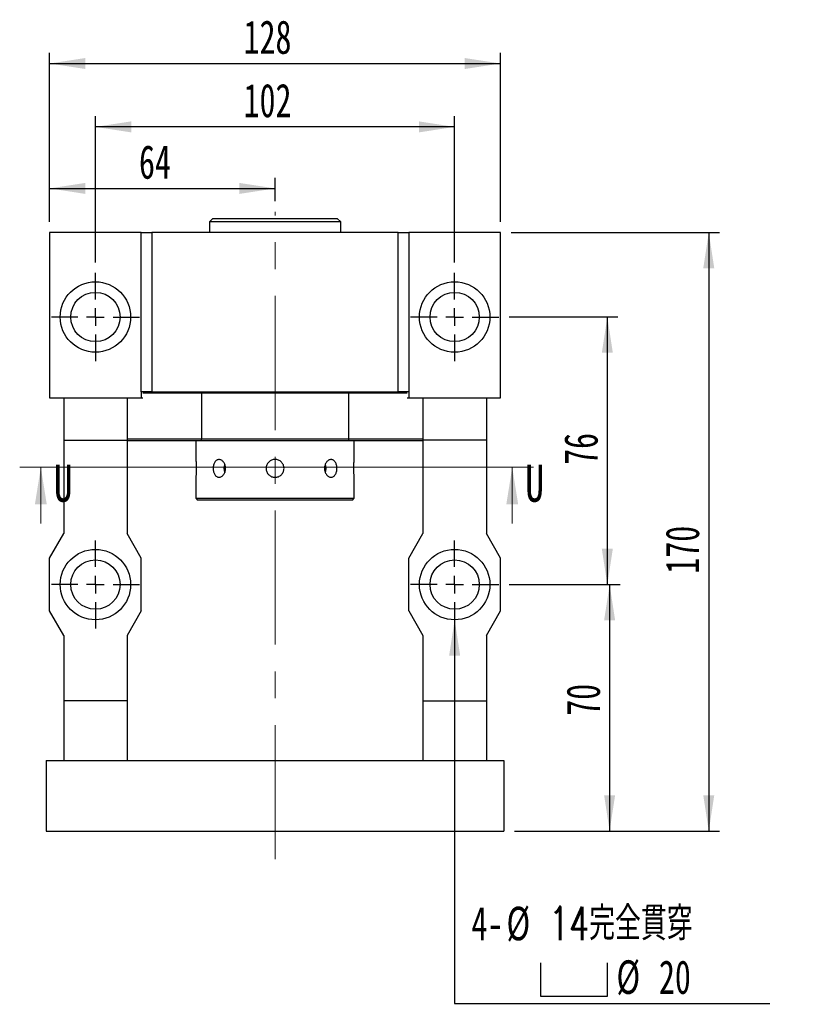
# Model space of a CAD drawing. Header units: millimetres. Extents: x 25 to 283, y 6 to 201.
# Tile 2 of 5: x 33 to 108, y 100 to 193. Entities that reach past the tile are written whole.
import ezdxf

# ---------------------------------------------------------------- set-up
doc = ezdxf.new("R2010")
doc.units = ezdxf.units.MM
doc.linetypes.add('CENTERX2', pattern=[20.32, 12.7, -2.54, 2.54, -2.54])
doc.layers.add('圖層0', color=7, linetype='Continuous')
doc.styles.add('SLDTEXTSTYLE0', font='TXT', dxfattribs={"width": 0.7})
doc.styles.add('SLDTEXTSTYLE1', font='TXT', dxfattribs={"width": 0.7, "bigfont": 'bigfont'})
doc.styles.add('SLDTEXTSTYLE3', font='TXT', dxfattribs={"width": 0.75})
doc.dimstyles.new('SLDDIMSTYLE3', dxfattribs={"dimtxt": 3.389974, "dimasz": 2.5, "dimexe": 0, "dimexo": 0.0625, "dimgap": 0.847493, "dimtad": 1, "dimlfac": 3, "dimrnd": 1e-09, "dimzin": 12, "dimdsep": 46, "dimtxsty": 'SLDTEXTSTYLE0', "dimsah": 1, "dimcen": 0.09, "dimadec": 0, "dimazin": 3, "dimtfac": 1, "dimtofl": 0, "dimtmove": 0, "dimatfit": 3, "dimfxl": 1, "dimfrac": 2, "dimtolj": 1, "dimtzin": 12, "dimarcsym": 0})
doc.dimstyles.new('SLDDIMSTYLE4', dxfattribs={"dimtxt": 3.389974, "dimasz": 2.5, "dimexe": 0, "dimexo": 0.0625, "dimgap": 0.847493, "dimtad": 0, "dimtih": 1, "dimtoh": 1, "dimlfac": 3, "dimrnd": 1e-09, "dimzin": 12, "dimdsep": 46, "dimtxsty": 'SLDTEXTSTYLE0', "dimsah": 1, "dimcen": 0, "dimadec": 0, "dimazin": 3, "dimtfac": 1, "dimtofl": 0, "dimtmove": 0, "dimatfit": 3, "dimfxl": 1, "dimfrac": 2, "dimtolj": 1, "dimtzin": 12, "dimarcsym": 0})

# ---------------------------------------------------------------- blocks, each defined once
blk = doc.blocks.new('_D_1')
at = {"layer": '圖層0', "color": 7}
for p, q in [((79.541, 139.592), (90.041, 139.592)), ((89.041, 139.592), (89.041, 116.259)), ((80.041, 116.259), (90.041, 116.259))]:
    blk.add_line(p, q, dxfattribs=at)
for points in [[(89.041, 139.592), (88.519, 136.203), (89.562, 136.203)], [(89.041, 116.259), (89.562, 119.649), (88.519, 119.649)]]:
    blk.add_solid(points, dxfattribs=at)
at = {"layer": '圖層0', "color": 7, "insert": (84.948, 127.17), "char_height": 3.175, "attachment_point": 1, "rotation": 90, "style": 'SLDTEXTSTYLE0'}
blk.add_mtext('70', dxfattribs=at)
blk = doc.blocks.new('_D_2')
at = {"layer": '圖層0', "color": 7}
for p, q in [((79.708, 172.926), (99.425, 172.926)), ((98.425, 172.926), (98.425, 116.259)), ((80.041, 116.259), (99.425, 116.259))]:
    blk.add_line(p, q, dxfattribs=at)
for points in [[(98.425, 172.926), (97.903, 169.536), (98.946, 169.536)], [(98.425, 116.259), (98.946, 119.649), (97.903, 119.649)]]:
    blk.add_solid(points, dxfattribs=at)
at = {"layer": '圖層0', "color": 7, "insert": (94.332, 140.624), "char_height": 3.175, "attachment_point": 1, "rotation": 90, "style": 'SLDTEXTSTYLE0'}
blk.add_mtext('170', dxfattribs=at)
blk = doc.blocks.new('_D_3')
at = {"layer": '圖層0', "color": 7}
for p, q in [((36.041, 173.926), (36.041, 178.1)), ((57.374, 175.879), (57.374, 178.1)), ((36.041, 177.1), (57.374, 177.1))]:
    blk.add_line(p, q, dxfattribs=at)
for points in [[(36.041, 177.1), (39.431, 176.578), (39.431, 177.621)], [(57.374, 177.1), (53.984, 177.621), (53.984, 176.578)]]:
    blk.add_solid(points, dxfattribs=at)
at = {"layer": '圖層0', "color": 7, "insert": (44.495, 181.193), "char_height": 3.175, "attachment_point": 1, "style": 'SLDTEXTSTYLE0'}
blk.add_mtext('64', dxfattribs=at)
blk = doc.blocks.new('_D_4')
at = {"layer": '圖層0', "color": 7}
for p, q in [((36.041, 173.926), (36.041, 189.926)), ((78.708, 173.926), (78.708, 189.926)), ((36.041, 188.926), (78.708, 188.926))]:
    blk.add_line(p, q, dxfattribs=at)
for points in [[(36.041, 188.926), (39.431, 188.404), (39.431, 189.447)], [(78.708, 188.926), (75.318, 189.447), (75.318, 188.404)]]:
    blk.add_solid(points, dxfattribs=at)
at = {"layer": '圖層0', "color": 7, "insert": (54.393, 193.019), "char_height": 3.175, "attachment_point": 1, "style": 'SLDTEXTSTYLE0'}
blk.add_mtext('128', dxfattribs=at)
blk = doc.blocks.new('SW_SYMBOL_HOLE_SPOT')
at = {"layer": '圖層0', "color": 0}
for p, q in [((0, 875), (0, 75)), ((1600, 75), (1600, 875)), ((0, 75), (1600, 75))]:
    blk.add_line(p, q, dxfattribs=at)
blk = doc.blocks.new('_D_5')
at = {"layer": '圖層0'}
for p, q in [((74.374, 136.259), (74.374, 99.926)), ((74.374, 99.926), (104.207, 99.926))]:
    blk.add_line(p, q, dxfattribs=at)
blk.add_solid([(74.374, 136.259), (73.853, 132.869), (74.896, 132.869)], dxfattribs=at)
at = {"layer": '圖層0', "xscale": 0.003964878, "yscale": 0.003964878, "zscale": 0.003964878}
blk.add_blockref('SW_SYMBOL_HOLE_SPOT', (82.488, 100.321), dxfattribs=at)
at = {"layer": '圖層0', "char_height": 3.175, "attachment_point": 1}
for s, insert, style in [('4-', (75.962, 109.093), 'SLDTEXTSTYLE0'), ('%%c', (79.278, 109.093), 'SLDTEXTSTYLE0'), ('14\\M+18AAE\\M+19153\\M+18AD1\\M+190FA', (83.3, 109.093), 'SLDTEXTSTYLE1'), ('%%c', (89.685, 104.018), 'SLDTEXTSTYLE0'), ('20', (93.706, 104.018), 'SLDTEXTSTYLE0')]:
    blk.add_mtext(s, dxfattribs=dict(at, insert=insert, style=style))
blk = doc.blocks.new('_D_6')
at = {"layer": '圖層0', "color": 7}
for p, q in [((40.374, 170.092), (40.374, 183.926)), ((74.374, 170.092), (74.374, 183.926)), ((74.374, 182.926), (40.374, 182.926))]:
    blk.add_line(p, q, dxfattribs=at)
for points in [[(40.374, 182.926), (43.764, 182.404), (43.764, 183.447)], [(74.374, 182.926), (70.984, 183.447), (70.984, 182.404)]]:
    blk.add_solid(points, dxfattribs=at)
at = {"layer": '圖層0', "color": 7, "insert": (54.393, 187.019), "char_height": 3.175, "attachment_point": 1, "style": 'SLDTEXTSTYLE0'}
blk.add_mtext('102', dxfattribs=at)
blk = doc.blocks.new('_D_7')
at = {"layer": '圖層0', "color": 7}
for p, q in [((79.541, 164.926), (89.824, 164.926)), ((88.824, 164.926), (88.824, 139.592)), ((79.541, 139.592), (89.824, 139.592))]:
    blk.add_line(p, q, dxfattribs=at)
for points in [[(88.824, 164.926), (88.302, 161.536), (89.345, 161.536)], [(88.824, 139.592), (89.345, 142.982), (88.302, 142.982)]]:
    blk.add_solid(points, dxfattribs=at)
at = {"layer": '圖層0', "color": 7, "insert": (84.731, 150.922), "char_height": 3.175, "attachment_point": 1, "rotation": 90, "style": 'SLDTEXTSTYLE0'}
blk.add_mtext('76', dxfattribs=at)
blk = doc.blocks.new('SW_CENTERMARKSYMBOL_2')
at = {"layer": '圖層0', "color": 0}
for p, q in [((0, 1.667), (0, 4.167)), ((-1.667, 0), (-4.167, 0)), ((0, 0), (-0.833, 0)), ((0, 0), (0, 0.833)), ((0, 0), (0, -0.833)), ((0, 0), (0.833, 0)), ((1.667, 0), (4.167, 0)), ((0, -1.667), (0, -4.167))]:
    blk.add_line(p, q, dxfattribs=at)
blk = doc.blocks.new('SW_CENTERMARKSYMBOL_3')
at = {"layer": '圖層0', "color": 0}
for p, q in [((0, 1.667), (0, 4.167)), ((-1.667, 0), (-4.167, 0)), ((0, 0), (-0.833, 0)), ((0, 0), (0, 0.833)), ((0, 0), (0, -0.833)), ((0, 0), (0.833, 0)), ((1.667, 0), (4.167, 0)), ((0, -1.667), (0, -4.167))]:
    blk.add_line(p, q, dxfattribs=at)
blk = doc.blocks.new('SW_CENTERMARKSYMBOL_4')
at = {"layer": '圖層0', "color": 0}
for p, q in [((0, 1.667), (0, 4.167)), ((-1.667, 0), (-4.167, 0)), ((0, 0), (-0.833, 0)), ((0, 0), (0, 0.833)), ((0, 0), (0, -0.833)), ((0, 0), (0.833, 0)), ((1.667, 0), (4.167, 0)), ((0, -1.667), (0, -4.167))]:
    blk.add_line(p, q, dxfattribs=at)
blk = doc.blocks.new('SW_CENTERMARKSYMBOL_5')
at = {"layer": '圖層0', "color": 0}
for p, q in [((0, 1.667), (0, 4.167)), ((-1.667, 0), (-4.167, 0)), ((0, 0), (-0.833, 0)), ((0, 0), (0, 0.833)), ((0, 0), (0, -0.833)), ((0, 0), (0.833, 0)), ((1.667, 0), (4.167, 0)), ((0, -1.667), (0, -4.167))]:
    blk.add_line(p, q, dxfattribs=at)

msp = doc.modelspace()

# ---------------------------------------------------------------- linework, layer by layer
at = {"color": 7, "linetype": 'Continuous', "lineweight": 25}
for p, q in [((51.4909, 174.2592), (51.1576, 173.9258)), ((51.1576, 173.9258), (51.1576, 172.9258)), ((53.3535, 173.9258), (51.1576, 173.9258)), ((51.4909, 174.2592), (53.569, 174.2592)), ((63.5909, 173.9258), (53.3535, 173.9258)), ((53.569, 174.2592), (63.2576, 174.2592)), ((63.5909, 173.9258), (63.2576, 174.2592)), ((63.5909, 172.9258), (63.5909, 173.9258)), ((36.0409, 172.9258), (36.0409, 157.2592)), ((44.7076, 172.9258), (36.0409, 172.9258)), ((44.7076, 157.8258), (44.7076, 172.9258)), ((44.7076, 172.9258), (45.7076, 172.9258)), ((69.0409, 172.9258), (45.7076, 172.9258)), ((45.7076, 172.9258), (45.7076, 157.8258)), ((69.0409, 157.8258), (69.0409, 172.9258)), ((69.0409, 172.9258), (70.0409, 172.9258)), ((70.0409, 172.9258), (70.0409, 157.8258)), ((78.7076, 172.9258), (70.0409, 172.9258)), ((78.7076, 157.2592), (78.7076, 172.9258)), ((45.7076, 157.8258), (44.7076, 157.8258)), ((44.7076, 157.8258), (44.7076, 157.2592)), ((50.4041, 157.7092), (44.8743, 157.7092)), ((45.7076, 157.8258), (69.0409, 157.8258)), ((50.4349, 157.8258), (50.4041, 157.7092)), ((50.4041, 157.7092), (50.4041, 153.3758)), ((64.3444, 157.7092), (50.4041, 157.7092)), ((64.3444, 157.7092), (64.3136, 157.8258)), ((64.3444, 153.3758), (64.3444, 157.7092)), ((69.8743, 157.7092), (64.3444, 157.7092)), ((70.0409, 157.8258), (69.0409, 157.8258)), ((70.0409, 157.8258), (70.0409, 157.2592)), ((36.0409, 157.2592), (37.3743, 157.2592)), ((37.3743, 157.2592), (43.3743, 157.2592)), ((37.3743, 157.2592), (37.3743, 153.2592)), ((43.3743, 157.2592), (44.7021, 157.2592)), ((43.3743, 157.2592), (43.3743, 153.2592)), ((44.7076, 157.2592), (44.8743, 157.2592)), ((69.8743, 157.2592), (70.0409, 157.2592)), ((70.0464, 157.2592), (71.3743, 157.2592)), ((71.3743, 157.2592), (77.3743, 157.2592)), ((71.3743, 157.2592), (71.3743, 153.2592)), ((77.3743, 157.2592), (78.7076, 157.2592)), ((77.3743, 157.2592), (77.3743, 153.2592)), ((37.3743, 153.2592), (43.3743, 153.2592)), ((37.3743, 153.2592), (37.3743, 144.4258)), ((43.3743, 153.3758), (50.4041, 153.3758)), ((43.3743, 153.2592), (43.3743, 144.4258)), ((50.4481, 153.2092), (43.3743, 153.2092)), ((49.8743, 153.2092), (49.8743, 151.4425)), ((50.4041, 153.3758), (64.3444, 153.3758)), ((64.3005, 153.2092), (50.4481, 153.2092)), ((71.3743, 153.2092), (64.3005, 153.2092)), ((64.3444, 153.3758), (71.3743, 153.3758)), ((64.8743, 151.4399), (64.8743, 153.2092)), ((77.3743, 153.2592), (71.3743, 153.2592)), ((71.3743, 153.2592), (71.3743, 144.4258)), ((77.3743, 153.2592), (77.3743, 144.4258)), ((49.8743, 149.7442), (49.8743, 147.7592)), ((64.8743, 147.7592), (64.8743, 149.7425)), ((49.8743, 147.7592), (50.0409, 147.5925)), ((49.8743, 147.7592), (64.8743, 147.7592)), ((64.7076, 147.5925), (50.0409, 147.5925)), ((64.7076, 147.5925), (64.8743, 147.7592)), ((36.0409, 142.0925), (37.3743, 144.4258)), ((44.7076, 142.0925), (43.3743, 144.4258)), ((70.0409, 142.0925), (71.3743, 144.4258)), ((78.7076, 142.0925), (77.3743, 144.4258)), ((36.0409, 137.0925), (36.0409, 142.0925)), ((44.7076, 137.0925), (44.7076, 142.0925)), ((70.0409, 137.0925), (70.0409, 142.0925)), ((78.7076, 137.0925), (78.7076, 142.0925)), ((37.3743, 134.7592), (36.0409, 137.0925)), ((44.7076, 137.0925), (43.3743, 134.7592)), ((70.0409, 137.0925), (71.3743, 134.7592)), ((77.3743, 134.7592), (78.7076, 137.0925)), ((37.3743, 134.7592), (37.3743, 128.5925)), ((43.3743, 134.7592), (43.3743, 128.5925)), ((71.3743, 134.7592), (71.3743, 128.5925)), ((77.3743, 134.7592), (77.3743, 128.5925)), ((43.3743, 128.5925), (37.3743, 128.5925)), ((37.3743, 128.5925), (37.3743, 122.9258)), ((43.3743, 128.5925), (43.3743, 122.9258)), ((71.3743, 128.5925), (77.3743, 128.5925)), ((71.3743, 128.5925), (71.3743, 122.9258)), ((77.3743, 128.5925), (77.3743, 122.9258)), ((35.7076, 122.9258), (79.0409, 122.9258)), ((35.7076, 122.9258), (35.7076, 116.2592)), ((79.0409, 122.9258), (79.0409, 116.2592)), ((35.7076, 116.2592), (79.0409, 116.2592))]:
    msp.add_line(p, q, dxfattribs=at)
at = {"color": 7, "linetype": 'Continuous', "lineweight": 18}
for p, q in [((81.8247, 150.6964), (33.2065, 150.6964)), ((35.2065, 145.3764), (35.2065, 150.6964)), ((79.8247, 145.3764), (79.8247, 150.6964))]:
    msp.add_line(p, q, dxfattribs=at)
at = {"color": 7, "linetype": 'Continuous', "lineweight": 25, "flags": 128}
for points in [[(62.2062, 150.5925), (62.1843, 150.8173), (62.1367, 150.9849)], [(62.1383, 150.2043), (62.1843, 150.3677), (62.2062, 150.5925)]]:
    msp.add_lwpolyline(points, dxfattribs=at)
at = {"color": 7, "linetype": 'Continuous', "lineweight": 25}
for centre, radius in [((40.3743, 164.9258), 3.3333), ((74.3743, 164.9258), 3.3333), ((40.3743, 164.9258), 2.3333), ((74.3743, 164.9258), 2.3333), ((40.3743, 139.5925), 3.3333), ((74.3743, 139.5925), 3.3333), ((40.3743, 139.5925), 2.3333), ((74.3743, 139.5925), 2.3333)]:
    msp.add_circle(centre, radius, dxfattribs=at)
msp.add_arc((53.6709, 150.5925), 1.1295, 160.360938, 199.901493, dxfattribs=at)
for points in [[(50.4481, 153.2092), (50.4334, 153.2647), (50.4187, 153.3203), (50.4041, 153.3758)], [(64.3444, 153.3758), (64.3298, 153.3203), (64.3152, 153.2647), (64.3005, 153.2092)]]:
    msp.add_open_spline(points, degree=3, dxfattribs=at)
for points, knots in [([(49.8743, 151.4425), (49.8743, 151.4419), (49.8744, 151.4408), (49.8755, 151.4317), (49.8771, 151.4169), (49.8794, 151.3961), (49.8831, 151.3611), (49.8877, 151.3151), (49.8929, 151.259), (49.8982, 151.1966), (49.9037, 151.1253), (49.9088, 151.0467), (49.9124, 150.9846), (49.9155, 150.9199), (49.9182, 150.852), (49.9203, 150.7824), (49.9222, 150.6884), (49.9228, 150.5927), (49.9221, 150.4975), (49.9204, 150.4035), (49.9175, 150.3118), (49.9136, 150.2245), (49.9091, 150.1405), (49.9039, 150.0625), (49.8985, 149.9922), (49.8931, 149.9274), (49.8879, 149.8716), (49.8833, 149.8264), (49.8794, 149.7884), (49.8764, 149.7613), (49.8748, 149.7475), (49.8741, 149.7414), (49.8744, 149.7436), (49.8744, 149.7442)], [0, 0, 0, 0, 0.0262628, 0.0527089, 0.0797324, 0.106955, 0.1332176, 0.1866295, 0.2138409, 0.2402081, 0.293833, 0.3211546, 0.3475884, 0.3742067, 0.4014086, 0.428813, 0.4551314, 0.5086702, 0.5359559, 0.5621568, 0.6154459, 0.6425965, 0.6688609, 0.7222732, 0.7494832, 0.7758929, 0.8296083, 0.8569789, 0.8833897, 0.9371171, 0.9645, 0.9907668, 1, 1, 1, 1]), ([(52.693, 150.5925), (52.693, 150.5374), (52.6888, 150.4832), (52.6722, 150.3767), (52.6596, 150.3237), (52.6269, 150.2228), (52.607, 150.175), (52.5603, 150.0844), (52.5333, 150.0416), (52.4747, 149.9648), (52.4429, 149.9303), (52.3745, 149.8694), (52.3384, 149.8435), (52.2645, 149.8019), (52.2261, 149.7859), (52.1484, 149.7645), (52.1097, 149.7592), (52.0328, 149.7591), (51.9942, 149.7645), (51.9202, 149.7858), (51.8847, 149.8016), (51.8163, 149.8433), (51.7837, 149.8694), (51.7238, 149.9297), (51.6962, 149.9641), (51.6455, 150.0419), (51.6233, 150.0839), (51.5845, 150.1741), (51.5679, 150.2228), (51.5414, 150.3237), (51.5314, 150.3757), (51.518, 150.4825), (51.5145, 150.5378), (51.5145, 150.6466), (51.5178, 150.7007), (51.5312, 150.8083), (51.5413, 150.8609), (51.5676, 150.9612), (51.5841, 151.0097), (51.6231, 151.1008), (51.6453, 151.1427), (51.6953, 151.2196), (51.7234, 151.2548), (51.7834, 151.3154), (51.8154, 151.341), (51.8837, 151.3829), (51.9199, 151.399), (51.9936, 151.4203), (52.0315, 151.4258), (52.1093, 151.4259), (52.1481, 151.4205), (52.2251, 151.3994), (52.2638, 151.3834), (52.3382, 151.3417), (52.3738, 151.3161), (52.4419, 151.2557), (52.4743, 151.2206), (52.533, 151.1438), (52.5595, 151.1019), (52.6066, 151.0109), (52.6268, 150.9625), (52.6755, 150.8122), (52.693, 150.7027), (52.693, 150.5925)], [0, 0, 0, 0, 0.03125, 0.03125, 0.0625, 0.0625, 0.09375, 0.09375, 0.125, 0.125, 0.15625, 0.15625, 0.1875, 0.1875, 0.21875, 0.21875, 0.25, 0.25, 0.28125, 0.28125, 0.3125, 0.3125, 0.34375, 0.34375, 0.375, 0.375, 0.40625, 0.40625, 0.4375, 0.4375, 0.46875, 0.46875, 0.5, 0.5, 0.53125, 0.53125, 0.5625, 0.5625, 0.59375, 0.59375, 0.625, 0.625, 0.65625, 0.65625, 0.6875, 0.6875, 0.71875, 0.71875, 0.75, 0.75, 0.78125, 0.78125, 0.8125, 0.8125, 0.84375, 0.84375, 0.875, 0.875, 0.90625, 0.90625, 0.9375, 0.9375, 1, 1, 1, 1]), ([(57.3743, 149.7425), (57.3181, 149.7425), (57.2628, 149.748), (57.1541, 149.7696), (57.1001, 149.786), (56.9972, 149.8287), (56.9484, 149.8548), (56.856, 149.9165), (56.8123, 149.9523), (56.734, 150.0307), (56.6988, 150.0735), (56.6367, 150.1663), (56.6103, 150.2158), (56.5679, 150.318), (56.5515, 150.3716), (56.5297, 150.4814), (56.5243, 150.5365), (56.5242, 150.6475), (56.5298, 150.7039), (56.5515, 150.8129), (56.5675, 150.8659), (56.6101, 150.9689), (56.6367, 151.0186), (56.6982, 151.1107), (56.7333, 151.1536), (56.8126, 151.233), (56.8555, 151.2681), (56.9475, 151.3297), (56.9972, 151.3563), (57.1001, 151.399), (57.1531, 151.4151), (57.2621, 151.4369), (57.3184, 151.4425), (57.4294, 151.4425), (57.4846, 151.4371), (57.5944, 151.4154), (57.648, 151.3991), (57.7503, 151.3568), (57.7998, 151.3304), (57.8927, 151.2684), (57.9355, 151.2332), (58.0139, 151.155), (58.0499, 151.1113), (58.1116, 151.019), (58.1377, 150.9702), (58.1805, 150.8674), (58.1969, 150.8134), (58.2186, 150.7047), (58.2242, 150.6495), (58.2243, 150.5371), (58.2188, 150.4818), (58.1973, 150.3731), (58.181, 150.3191), (58.1384, 150.2161), (58.1123, 150.1673), (58.0507, 150.0749), (58.0149, 150.0311), (57.9366, 149.9527), (57.8939, 149.9175), (57.8011, 149.8553), (57.7517, 149.8289), (57.5983, 149.7651), (57.4867, 149.7425), (57.3743, 149.7425)], [0, 0, 0, 0, 0.03125, 0.03125, 0.0625, 0.0625, 0.09375, 0.09375, 0.125, 0.125, 0.15625, 0.15625, 0.1875, 0.1875, 0.21875, 0.21875, 0.25, 0.25, 0.28125, 0.28125, 0.3125, 0.3125, 0.34375, 0.34375, 0.375, 0.375, 0.40625, 0.40625, 0.4375, 0.4375, 0.46875, 0.46875, 0.5, 0.5, 0.53125, 0.53125, 0.5625, 0.5625, 0.59375, 0.59375, 0.625, 0.625, 0.65625, 0.65625, 0.6875, 0.6875, 0.71875, 0.71875, 0.75, 0.75, 0.78125, 0.78125, 0.8125, 0.8125, 0.84375, 0.84375, 0.875, 0.875, 0.90625, 0.90625, 0.9375, 0.9375, 1, 1, 1, 1]), ([(63.234, 150.5925), (63.234, 150.5374), (63.2306, 150.4832), (63.2172, 150.3767), (63.2071, 150.3237), (63.1806, 150.2228), (63.1643, 150.175), (63.1255, 150.0844), (63.1028, 150.0416), (63.0528, 149.9648), (63.0253, 149.9303), (62.9648, 149.8694), (62.9324, 149.8435), (62.8645, 149.8019), (62.8286, 149.7859), (62.7542, 149.7645), (62.7163, 149.7592), (62.6394, 149.7591), (62.5999, 149.7645), (62.5227, 149.7858), (62.4847, 149.8016), (62.4103, 149.8433), (62.374, 149.8694), (62.3063, 149.9297), (62.2744, 149.9641), (62.215, 150.0419), (62.1885, 150.0839), (62.1419, 150.1741), (62.1216, 150.2228), (62.0889, 150.3237), (62.0765, 150.3757), (62.0598, 150.4825), (62.0555, 150.5378), (62.0554, 150.6466), (62.0596, 150.7007), (62.0763, 150.8083), (62.0888, 150.8609), (62.1212, 150.9612), (62.1413, 151.0097), (62.1883, 151.1008), (62.2148, 151.1427), (62.2733, 151.2196), (62.3058, 151.2548), (62.3737, 151.3154), (62.4093, 151.341), (62.4837, 151.3829), (62.5224, 151.399), (62.5993, 151.4203), (62.6381, 151.4258), (62.716, 151.4259), (62.7539, 151.4205), (62.8276, 151.3994), (62.8638, 151.3834), (62.9322, 151.3417), (62.9642, 151.3161), (63.0243, 151.2557), (63.0525, 151.2206), (63.1026, 151.1438), (63.1248, 151.1019), (63.164, 151.0109), (63.1805, 150.9625), (63.2201, 150.8122), (63.234, 150.7027), (63.234, 150.5925)], [0, 0, 0, 0, 0.03125, 0.03125, 0.0625, 0.0625, 0.09375, 0.09375, 0.125, 0.125, 0.15625, 0.15625, 0.1875, 0.1875, 0.21875, 0.21875, 0.25, 0.25, 0.28125, 0.28125, 0.3125, 0.3125, 0.34375, 0.34375, 0.375, 0.375, 0.40625, 0.40625, 0.4375, 0.4375, 0.46875, 0.46875, 0.5, 0.5, 0.53125, 0.53125, 0.5625, 0.5625, 0.59375, 0.59375, 0.625, 0.625, 0.65625, 0.65625, 0.6875, 0.6875, 0.71875, 0.71875, 0.75, 0.75, 0.78125, 0.78125, 0.8125, 0.8125, 0.84375, 0.84375, 0.875, 0.875, 0.90625, 0.90625, 0.9375, 0.9375, 1, 1, 1, 1]), ([(64.8743, 149.7425), (64.8742, 149.7431), (64.874, 149.7445), (64.8726, 149.7571), (64.8707, 149.7748), (64.8679, 149.8006), (64.8633, 149.8445), (64.8557, 149.9236), (64.8482, 150.0139), (64.8428, 150.089), (64.8391, 150.1489), (64.8362, 150.2004), (64.8325, 150.2761), (64.8299, 150.3447), (64.8274, 150.4376), (64.8258, 150.5326), (64.8259, 150.6282), (64.8269, 150.723), (64.8292, 150.8286), (64.8347, 150.9618), (64.8419, 151.0855), (64.8493, 151.1858), (64.8554, 151.257), (64.8599, 151.3055), (64.8629, 151.3363), (64.8662, 151.3688), (64.8691, 151.3959), (64.8716, 151.4192), (64.8729, 151.4309), (64.874, 151.4404), (64.874, 151.4401), (64.874, 151.4399)], [0, 0, 0, 0, 0.0262675, 0.0662054, 0.093333, 0.1069624, 0.1598714, 0.2138202, 0.2669399, 0.3074634, 0.3211424, 0.3476463, 0.3741502, 0.4150867, 0.4288073, 0.4818343, 0.5222975, 0.5359586, 0.5887443, 0.6425709, 0.6954822, 0.7494296, 0.7892611, 0.8160993, 0.8432774, 0.856981, 0.8968165, 0.9236603, 0.9508484, 0.9645584, 1, 1, 1, 1])]:
    msp.add_open_spline(points, degree=3, knots=knots, dxfattribs=at)
at = {"color": 7, "linetype": 'Continuous', "lineweight": 18}
for points in [[(35.2065, 150.6964), (34.6465, 147.1964), (35.7665, 147.1964)], [(79.8247, 150.6964), (79.2647, 147.1964), (80.3847, 147.1964)]]:
    msp.add_solid(points, dxfattribs=at)
at = {"layer": '圖層0', "color": 7, "linetype": 'CENTERX2', "lineweight": 18}
msp.add_line((57.3743, 113.5841), (57.3743, 174.8792), dxfattribs=at)

# ---------------------------------------------------------------- block references
at = {"layer": '圖層0', "color": 7}
for name, p in [('SW_CENTERMARKSYMBOL_4', (40.3743, 164.9258)), ('SW_CENTERMARKSYMBOL_5', (74.3743, 164.9258)), ('SW_CENTERMARKSYMBOL_3', (40.3743, 139.5925)), ('SW_CENTERMARKSYMBOL_2', (74.3743, 139.5925))]:
    msp.add_blockref(name, p, dxfattribs=at)

# ---------------------------------------------------------------- texts
at = {"color": 7, "linetype": 'Continuous', "char_height": 3.5, "attachment_point": 1, "style": 'SLDTEXTSTYLE3'}
for insert in [(36.4281, 150.9341), (81.0464, 150.9341)]:
    msp.add_mtext('U', dxfattribs=dict(at, insert=insert))

# ---------------------------------------------------------------- dimensions: what is measured, and where the dimension line sits
at = {"layer": '圖層0', "color": 7}
for base, p1, p2, picture, middle in [((78.7076, 188.9258), (36.0409, 172.9258), (78.7076, 172.9258), '_D_4', (57.3743, 188.9258)), ((40.3743, 182.9258), (74.3743, 169.0925), (40.3743, 169.0925), '_D_6', (57.3743, 182.9258)), ((57.3743, 177.0998), (36.0409, 172.9258), (57.3743, 174.8792), '_D_3', (46.4821, 177.0998))]:
    dim = msp.add_linear_dim(base=base, p1=p1, p2=p2, dimstyle='SLDDIMSTYLE3', dxfattribs=at)
    dim.commit()
    dim.dimension.update_dxf_attribs({"geometry": picture, "text_midpoint": middle, "dimtype": 160})
for base, p1, p2, picture, middle in [((98.4247, 116.2592), (78.7076, 172.9258), (79.0409, 116.2592), '_D_2', (98.4247, 143.6051)), ((88.8237, 139.5925), (78.5409, 164.9258), (78.5409, 139.5925), '_D_7', (88.8237, 152.9091)), ((89.0409, 116.2592), (78.5409, 139.5925), (79.0409, 116.2592), '_D_1', (89.0409, 129.157))]:
    dim = msp.add_linear_dim(base=base, p1=p1, p2=p2, angle=90, dimstyle='SLDDIMSTYLE3', dxfattribs=at)
    dim.commit()
    dim.dimension.update_dxf_attribs({"geometry": picture, "text_midpoint": middle, "dimtype": 160})
at = {"layer": '圖層0'}
dim = msp.add_diameter_dim_2p(p1=(74.3743, 142.9258), p2=(74.3743, 136.2592), text='4-%%c14完全貫穿\\P{\\fGDT;v}<>', dimstyle='SLDDIMSTYLE4', dxfattribs=at)
dim.commit()
dim.dimension.update_dxf_attribs({"geometry": '_D_5', "text_midpoint": (90.0846, 104.5793), "dimtype": 163})

doc.saveas('drawing.dxf')
